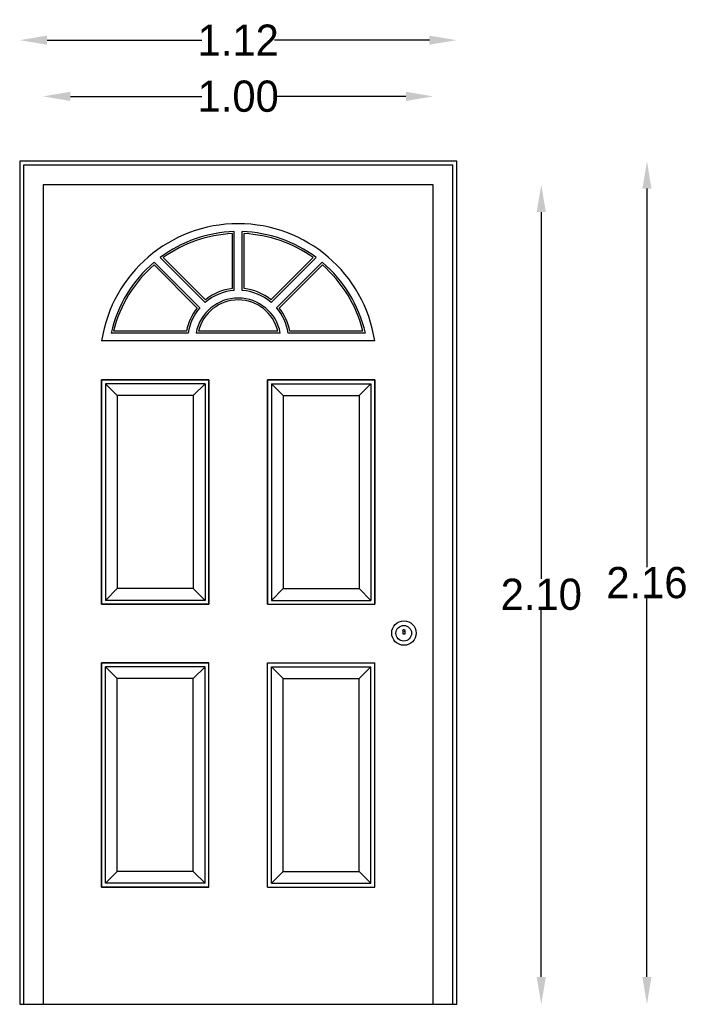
# Model space of a CAD drawing. Extents: x 5.85 to 7.56, y 3.64 to 6.16.
import ezdxf

# ---------------------------------------------------------------- set-up
doc = ezdxf.new("R2010")
doc.units = 0
doc.header["$MEASUREMENT"] = 0
doc.layers.get('0').update_dxf_attribs({"linetype": 'CONTINUOUS'})
doc.layers.get('Defpoints').update_dxf_attribs({"linetype": 'CONTINUOUS'})
doc.dimstyles.get("Standard").update_dxf_attribs({"dimtxt": 0.18, "dimasz": 0.18, "dimexe": 0.18, "dimexo": 0.0625, "dimgap": 0.09, "dimtad": 0, "dimtih": 1, "dimtoh": 1, "dimdec": 4, "dimzin": 0, "dimdsep": 46, "dimtxsty": 'Standard', "dimcen": 0.09, "dimadec": 0, "dimazin": 0, "dimtfac": 1, "dimtdec": 4, "dimtofl": 0, "dimtmove": 0, "dimatfit": 3, "dimfxl": 0, "dimtolj": 1, "dimtzin": 0, "dimarcsym": 0})

# ---------------------------------------------------------------- blocks, each defined once
blk = doc.blocks.new('*D0')
at = {"color": 0, "lineweight": -2}
for p, q in [((5.9754, 5.968), (6.312, 5.968)), ((6.8354, 5.968), (6.4987, 5.968))]:
    blk.add_line(p, q, dxfattribs=at)
at = {"color": 0}
for points in [[(5.9754, 5.9797), (5.9754, 5.9563), (5.9054, 5.968)], [(6.8354, 5.9797), (6.8354, 5.9563), (6.9054, 5.968)]]:
    blk.add_solid(points, dxfattribs=at)
at = {"layer": 'Defpoints', "color": 0}
for p in [(6.9054, 5.968), (5.9054, 5.7417), (6.9054, 5.7417)]:
    blk.add_point(p, dxfattribs=at)
at = {"color": 0, "insert": (6.4054, 5.968), "char_height": 0.08, "attachment_point": 5}
blk.add_mtext('\\A1;1.00', dxfattribs=at)
blk = doc.blocks.new('*D1')
at = {"color": 0, "lineweight": -2}
for p, q in [((5.9154, 6.112), (6.312, 6.112)), ((6.8954, 6.112), (6.4987, 6.112))]:
    blk.add_line(p, q, dxfattribs=at)
at = {"color": 0}
for points in [[(5.9154, 6.1237), (5.9154, 6.1003), (5.8454, 6.112)], [(6.8954, 6.1237), (6.8954, 6.1003), (6.9654, 6.112)]]:
    blk.add_solid(points, dxfattribs=at)
at = {"layer": 'Defpoints', "color": 0}
for p in [(6.9654, 6.112), (5.8454, 5.8017), (6.9654, 5.8017)]:
    blk.add_point(p, dxfattribs=at)
at = {"color": 0, "insert": (6.4054, 6.112), "char_height": 0.08, "attachment_point": 5}
blk.add_mtext('\\A1;1.12', dxfattribs=at)
blk = doc.blocks.new('*D2')
at = {"color": 0, "lineweight": -2}
for p, q in [((7.1822, 5.6717), (7.1822, 4.7317)), ((7.1822, 3.7117), (7.1822, 4.6517))]:
    blk.add_line(p, q, dxfattribs=at)
at = {"color": 0}
for points in [[(7.1705, 5.6717), (7.1939, 5.6717), (7.1822, 5.7417)], [(7.1705, 3.7117), (7.1939, 3.7117), (7.1822, 3.6417)]]:
    blk.add_solid(points, dxfattribs=at)
at = {"layer": 'Defpoints', "color": 0}
for p in [(6.9054, 5.7417), (6.9054, 3.6417), (7.1822, 3.6417)]:
    blk.add_point(p, dxfattribs=at)
at = {"color": 0, "insert": (7.1822, 4.6917), "char_height": 0.08, "attachment_point": 5}
blk.add_mtext('\\A1;2.10', dxfattribs=at)
blk = doc.blocks.new('*D3')
at = {"color": 0, "lineweight": -2}
for p, q in [((7.453, 5.7317), (7.453, 4.7617)), ((7.453, 3.7117), (7.453, 4.6817))]:
    blk.add_line(p, q, dxfattribs=at)
at = {"color": 0}
for points in [[(7.4414, 5.7317), (7.4647, 5.7317), (7.453, 5.8017)], [(7.4414, 3.7117), (7.4647, 3.7117), (7.453, 3.6417)]]:
    blk.add_solid(points, dxfattribs=at)
at = {"layer": 'Defpoints', "color": 0}
for p in [(6.9654, 5.8017), (6.9654, 3.6417), (7.453, 3.6417)]:
    blk.add_point(p, dxfattribs=at)
at = {"color": 0, "insert": (7.453, 4.7217), "char_height": 0.08, "attachment_point": 5}
blk.add_mtext('\\A1;2.16', dxfattribs=at)

msp = doc.modelspace()

# ---------------------------------------------------------------- linework, layer by layer
for p, q in [((6.9654, 5.8017), (5.8454, 5.8017)), ((5.8454, 5.8017), (5.8454, 3.6417)), ((5.8554, 5.7917), (5.8554, 3.6417)), ((6.9554, 5.7917), (5.8554, 5.7917)), ((6.9554, 3.6417), (6.9554, 5.7917)), ((6.9654, 3.6417), (6.9654, 5.8017)), ((6.9054, 5.7417), (5.9054, 5.7417)), ((5.9054, 5.7417), (5.9054, 3.6417)), ((6.9054, 3.6417), (6.9054, 5.7417)), ((6.3904, 5.4755), (6.3904, 5.6163)), ((6.3954, 5.471), (6.3954, 5.6215)), ((6.4154, 5.471), (6.4154, 5.6215)), ((6.4204, 5.4755), (6.4204, 5.6163)), ((6.321, 5.4402), (6.2057, 5.5555)), ((6.3213, 5.4469), (6.2134, 5.5549)), ((6.4894, 5.4469), (6.5974, 5.5549)), ((6.4897, 5.4402), (6.605, 5.5555)), ((6.3001, 5.4257), (6.1897, 5.5362)), ((6.3069, 5.4261), (6.1899, 5.543)), ((6.5039, 5.4261), (6.6208, 5.543)), ((6.5106, 5.4257), (6.6211, 5.5362)), ((6.2772, 5.3617), (6.0795, 5.3617)), ((6.273, 5.3667), (6.0859, 5.3667)), ((6.5132, 5.3617), (6.2975, 5.3617)), ((6.507, 5.3667), (6.3037, 5.3667)), ((6.7312, 5.3617), (6.5335, 5.3617)), ((6.7249, 5.3667), (6.5377, 5.3667)), ((6.7554, 5.3417), (6.0554, 5.3417)), ((6.0554, 5.2417), (6.0554, 4.6667)), ((6.3304, 5.2417), (6.0554, 5.2417)), ((6.0554, 5.2417), (6.0554, 4.6667)), ((6.0554, 4.6667), (6.0554, 5.2417)), ((6.3304, 5.2417), (6.0554, 5.2417)), ((6.0554, 5.2417), (6.3304, 5.2417)), ((6.0654, 5.2317), (6.0654, 4.6767)), ((6.3204, 5.2317), (6.0654, 5.2317)), ((6.0654, 5.2317), (6.0954, 5.2017)), ((6.3204, 5.2317), (6.2904, 5.2017)), ((6.3204, 5.2317), (6.3204, 4.6767)), ((6.3304, 4.6667), (6.3304, 5.2417)), ((6.3304, 5.2417), (6.3304, 4.6667)), ((6.3304, 5.2417), (6.3304, 4.6667)), ((6.7554, 5.2417), (6.4804, 5.2417)), ((6.4804, 4.6667), (6.4804, 5.2417)), ((6.4804, 5.2417), (6.4804, 4.6667)), ((6.4804, 5.2417), (6.7554, 5.2417)), ((6.4904, 5.2317), (6.4904, 4.6767)), ((6.4904, 5.2317), (6.7454, 5.2317)), ((6.4904, 5.2317), (6.5204, 5.2017)), ((6.7454, 5.2317), (6.7154, 5.2017)), ((6.7454, 5.2317), (6.7454, 4.6767)), ((6.7554, 4.6667), (6.7554, 5.2417)), ((6.7554, 5.2417), (6.7554, 4.6667)), ((6.0954, 5.2017), (6.0954, 4.7067)), ((6.2904, 5.2017), (6.0954, 5.2017)), ((6.2904, 5.2017), (6.2904, 4.7067)), ((6.5204, 5.2017), (6.5204, 4.7067)), ((6.5204, 5.2017), (6.7154, 5.2017)), ((6.7154, 5.2017), (6.7154, 4.7067)), ((6.0654, 4.6767), (6.0954, 4.7067)), ((6.2904, 4.7067), (6.0954, 4.7067)), ((6.3204, 4.6767), (6.2904, 4.7067)), ((6.4904, 4.6767), (6.5204, 4.7067)), ((6.5204, 4.7067), (6.7154, 4.7067)), ((6.7454, 4.6767), (6.7154, 4.7067)), ((6.3204, 4.6767), (6.0654, 4.6767)), ((6.4904, 4.6767), (6.7454, 4.6767)), ((6.0554, 4.6667), (6.3304, 4.6667)), ((6.3304, 4.6667), (6.0554, 4.6667)), ((6.0554, 4.6667), (6.3304, 4.6667)), ((6.4804, 4.6667), (6.7554, 4.6667)), ((6.4804, 4.6667), (6.7554, 4.6667)), ((6.0554, 4.5167), (6.3304, 4.5167)), ((6.0554, 4.5167), (6.0554, 3.9417)), ((6.0554, 3.9417), (6.0554, 4.5167)), ((6.3304, 4.5167), (6.0554, 4.5167)), ((6.3304, 3.9417), (6.3304, 4.5167)), ((6.3304, 3.9417), (6.3304, 4.5167)), ((6.4804, 3.9417), (6.4804, 4.5167)), ((6.4804, 4.5167), (6.7554, 4.5167)), ((6.7554, 3.9417), (6.7554, 4.5167)), ((6.0654, 4.5067), (6.0954, 4.4767)), ((6.0654, 3.9517), (6.0654, 4.5067)), ((6.3204, 4.5067), (6.0654, 4.5067)), ((6.3204, 4.5067), (6.2904, 4.4767)), ((6.3204, 3.9517), (6.3204, 4.5067)), ((6.4904, 3.9517), (6.4904, 4.5067)), ((6.4904, 4.5067), (6.7454, 4.5067)), ((6.4904, 4.5067), (6.5204, 4.4767)), ((6.7454, 4.5067), (6.7154, 4.4767)), ((6.7454, 3.9517), (6.7454, 4.5067)), ((6.0954, 3.9817), (6.0954, 4.4767)), ((6.2904, 4.4767), (6.0954, 4.4767)), ((6.2904, 3.9817), (6.2904, 4.4767)), ((6.5204, 3.9817), (6.5204, 4.4767)), ((6.5204, 4.4767), (6.7154, 4.4767)), ((6.7154, 3.9817), (6.7154, 4.4767)), ((6.0654, 3.9517), (6.0954, 3.9817)), ((6.2904, 3.9817), (6.0954, 3.9817)), ((6.3204, 3.9517), (6.2904, 3.9817)), ((6.4904, 3.9517), (6.5204, 3.9817)), ((6.5204, 3.9817), (6.7154, 3.9817)), ((6.7454, 3.9517), (6.7154, 3.9817)), ((6.0554, 3.9417), (6.3304, 3.9417)), ((6.3304, 3.9417), (6.0554, 3.9417)), ((6.3204, 3.9517), (6.0654, 3.9517)), ((6.4804, 3.9417), (6.7554, 3.9417)), ((6.4904, 3.9517), (6.7454, 3.9517)), ((5.8454, 3.6417), (6.9654, 3.6417))]:
    msp.add_line(p, q)
msp.add_lwpolyline([(6.8322, 4.598), (6.8322, 4.5904), (6.828, 4.5904), (6.828, 4.598)])
for centre, radius in [((6.8303, 4.593), 0.0314), ((6.8298, 4.5925), 0.02), ((6.8301, 4.5997), 0.00269)]:
    msp.add_circle(centre, radius)
for centre, radius, start, end in [((6.4054, 5.2875), 0.3542, 8.7974, 171.2026), ((6.4054, 5.2875), 0.3342, 91.7148, 126.6892), ((6.4054, 5.2875), 0.3292, 92.6119, 125.6811), ((6.4054, 5.2875), 0.3342, 53.3108, 88.2852), ((6.4054, 5.2875), 0.3292, 54.3189, 87.3881), ((6.4054, 5.2875), 0.3342, 130.1416, 167.1767), ((6.4054, 5.2875), 0.3292, 130.9407, 166.0836), ((6.4054, 5.2875), 0.3342, 12.8233, 49.8584), ((6.4054, 5.2875), 0.3292, 13.9164, 49.0593), ((6.4054, 5.3417), 0.1347, 96.3941, 128.6059), ((6.4054, 5.3417), 0.1347, 51.3941, 83.6059), ((6.4054, 5.3417), 0.1097, 10.5056, 169.4944), ((6.4054, 5.3417), 0.1297, 94.4223, 130.5777), ((6.4054, 5.3417), 0.1297, 49.4223, 85.5777), ((6.4054, 5.3417), 0.1347, 141.3941, 169.3033), ((6.4054, 5.3417), 0.1297, 139.4223, 171.1288), ((6.4054, 5.3417), 0.1047, 13.8157, 166.1843), ((6.4054, 5.3417), 0.1297, 8.8712, 40.5777), ((6.4054, 5.3417), 0.1347, 10.6967, 38.6059)]:
    msp.add_arc(centre, radius, start, end)

# ---------------------------------------------------------------- dimensions: what is measured, and where the dimension line sits
for base, p1, p2, picture, middle in [((6.9654, 6.112), (5.8454, 5.8017), (6.9654, 5.8017), '*D1', (6.4054, 6.112)), ((6.9054, 5.968), (5.9054, 5.7417), (6.9054, 5.7417), '*D0', (6.4054, 5.968))]:
    dim = msp.add_linear_dim(base=base, p1=p1, p2=p2, dimstyle='Standard', override={"dimtxt": 0.08, "dimasz": 0.07, "dimgap": 0, "dimdec": 2, "dimse1": 1, "dimse2": 1, "dimtdec": 2})
    dim.commit()
    dim.dimension.update_dxf_attribs({"geometry": picture, "text_midpoint": middle})
for base, p1, p2, picture, middle in [((7.453, 3.6417), (6.9654, 5.8017), (6.9654, 3.6417), '*D3', (7.453, 4.7217)), ((7.1822, 3.6417), (6.9054, 5.7417), (6.9054, 3.6417), '*D2', (7.1822, 4.6917))]:
    dim = msp.add_linear_dim(base=base, p1=p1, p2=p2, angle=90, dimstyle='Standard', override={"dimtxt": 0.08, "dimasz": 0.07, "dimgap": 0, "dimdec": 2, "dimse1": 1, "dimse2": 1, "dimtdec": 2})
    dim.commit()
    dim.dimension.update_dxf_attribs({"geometry": picture, "text_midpoint": middle})

doc.saveas('drawing.dxf')
